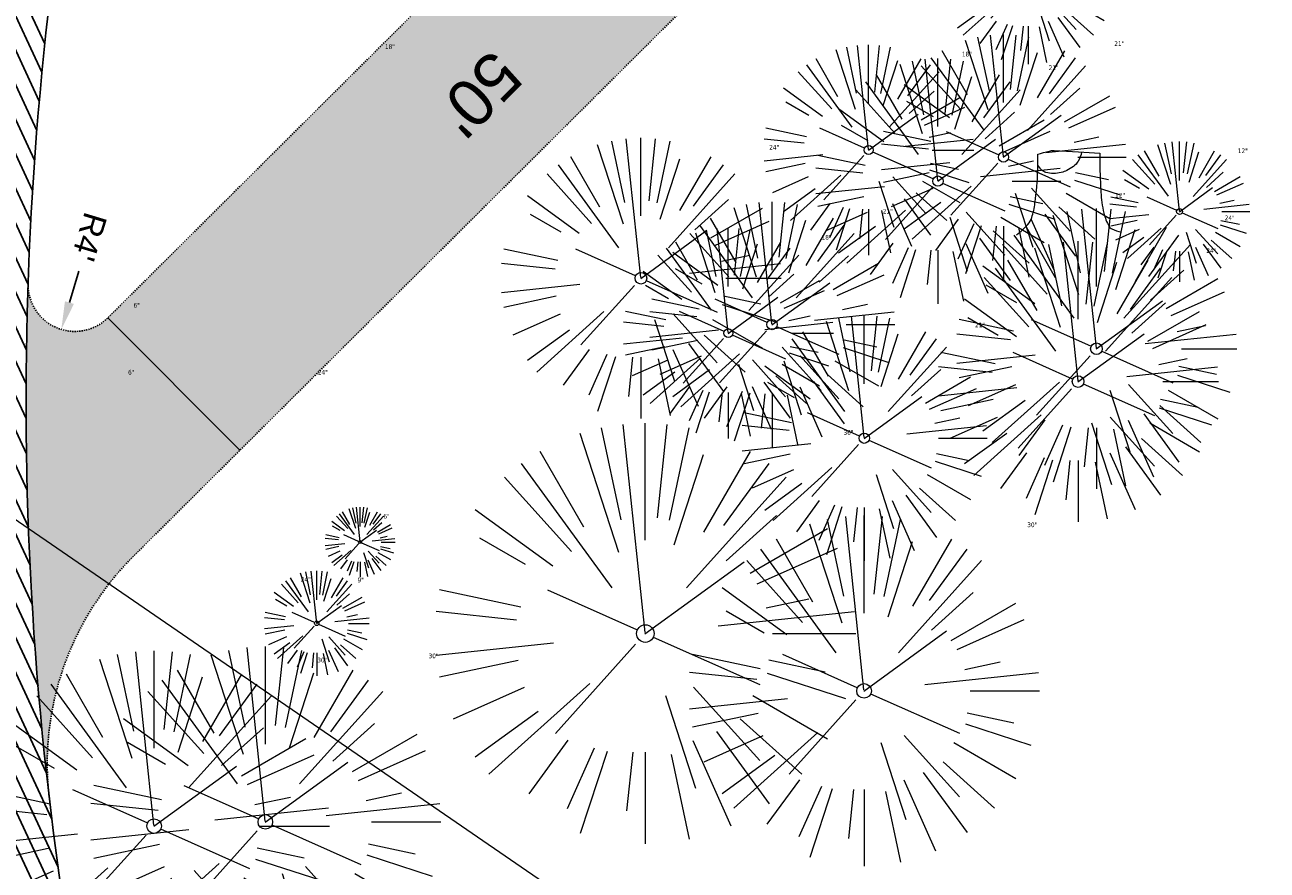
# Model space of a CAD drawing. Header units: feet. Extents: x 1133447 to 1140710, y 647622 to 649877.
# Tile 27 of 84: x 1134550 to 1134656, y 648744 to 648816. Entities that reach past the tile are written whole.
import ezdxf
from ezdxf.lldxf.tags import DXFTag

# ---------------------------------------------------------------- set-up
doc = ezdxf.new("R2010")
doc.units = ezdxf.units.FT
doc.header["$MEASUREMENT"] = 0
doc.linetypes.add('CENTER2', pattern=[1.125, 0.75, -0.125, 0.125, -0.125])
doc.linetypes.add('RAD', pattern=[0.13, 0.08, -0.05])
for name, color, linetype in [('C-CAMPSITE-PADS', 6, 'Continuous'), ('C-PRKG-ASPH', 8, 'Continuous'), ('C-PRKG-GRVL', 8, 'Continuous'), ('C-ROAD-ASPHALT', 1, 'Continuous'), ('C-ROAD-CNTR', 1, 'CENTER2'), ('C-ROAD-GRVL', 1, 'RAD'), ('C-UTIL-WATER-MEP', 7, 'WATER (.5x)'), ('G-TEXT-ST02', 2, 'Continuous'), ('G-XREF', 7, 'Continuous')]:
    doc.layers.add(name, color=color, linetype=linetype)
for name, color, linetype, lineweight in [('V-SITE-VEGE', 8, 'Continuous', 18), ('V-SITE-VEGE-TEXT', 8, 'Continuous', 18), ('V-UTIL-WATR-LINE', 8, 'WATER', 15)]:
    doc.layers.add(name, color=color, linetype=linetype, lineweight=lineweight)
doc.styles.add('Arial', font='arial.ttf')
doc.styles.add('Normal', font='arial.ttf', dxfattribs={"height": 0.1})
doc.styles.add('SEI-Dim & Leader', font='tahoma.ttf')
doc.styles.get("Standard").update_dxf_attribs({"font": 'arial.ttf'})
tags = doc.linetypes.add('WATER', pattern='A,1.5,-0.2,["W",Standard,S=0.08,R=0,X=-0.1,Y=-0.04],-0.05', length=1.75).pattern_tags.tags
tags[6] = DXFTag(74, 10)
tags = doc.linetypes.add('WATER (.5x)', pattern='A,0.75,-0.2,["W",Standard,S=0.08,R=0,X=-0.1,Y=-0.04],-0.05', length=1).pattern_tags.tags
tags[6] = DXFTag(74, 10)
doc.dimstyles.new('Plan', dxfattribs={"dimscale": 20, "dimtxt": 0.1, "dimasz": 0.12, "dimexe": 0.0625, "dimexo": 0.0625, "dimgap": 0.08, "dimtad": 0, "dimdec": 0, "dimzin": 0, "dimdsep": 46, "dimtxsty": 'Normal', "dimcen": 0, "dimclrd": 256, "dimclre": 256, "dimclrt": 256, "dimaunit": 1, "dimadec": 4, "dimazin": 0, "dimtfac": 1, "dimtdec": 0, "dimtofl": 0, "dimtmove": 0, "dimatfit": 3, "dimfxl": 1, "dimtfill": 1, "dimtolj": 1, "dimtzin": 0, "dimlwd": -1, "dimlwe": -1, "dimarcsym": 0})
pattern_1 = [(115, (0, 0), (-1.132884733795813, -0.5282728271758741), [])]

# ---------------------------------------------------------------- blocks, each defined once
blk = doc.blocks.new('V-SITE-VEGE-Coniferious Tree 2')
at = {"color": 0, "linetype": 'ByBlock'}
for p, q in [((-0.06264093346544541, 0.1926377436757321), (-0.1545378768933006, 0.4755369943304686)), ((-0.0574950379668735, 0.2703678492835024), (-0.1039851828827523, 0.4890788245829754)), ((-0.0003172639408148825, 0.0025937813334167), (-0.05229705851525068, 0.4972664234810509)), ((-3.601054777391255e-05, 0.2219193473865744), (-3.601054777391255e-05, 0.5000060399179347)), ((0.02890183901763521, 0.2753366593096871), (0.05222503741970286, 0.4972664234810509)), ((0.0571938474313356, 0.2692740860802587), (0.1039131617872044, 0.4890788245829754)), ((-0.1460065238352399, 0.2528363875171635), (-0.2500390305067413, 0.4330260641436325)), ((0.06850648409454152, 0.2109817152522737), (0.1382469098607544, 0.425630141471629)), ((0.139142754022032, 0.2410654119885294), (0.2499670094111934, 0.4330260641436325)), ((-0.07913071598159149, 0.1088658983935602), (-0.2939353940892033, 0.4045257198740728)), ((0.1868724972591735, 0.2572635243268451), (0.2938633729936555, 0.4045257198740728)), ((-0.1756943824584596, 0.1950752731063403), (-0.3346129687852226, 0.3715878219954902)), ((0.09777767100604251, 0.108636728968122), (0.3345409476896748, 0.3715878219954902)), ((-0.2201011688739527, 0.1598873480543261), (-0.4045617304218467, 0.2938993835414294)), ((0.1919663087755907, 0.1728666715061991), (0.3115823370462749, 0.2805763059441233)), ((0.2487690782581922, 0.143647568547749), (0.4329900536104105, 0.2500030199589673)), ((-0.2844040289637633, 0.1641894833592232), (-0.393144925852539, 0.2269610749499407)), ((0.2658942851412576, 0.1183972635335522), (0.4567507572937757, 0.2033670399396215)), ((-0.0009318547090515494, -0.0006770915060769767), (0.2349564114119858, 0.1707208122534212)), ((-0.2961437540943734, 0.06292784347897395), (-0.4891148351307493, 0.1039491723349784)), ((-0.01992166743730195, 0.008854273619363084), (-0.2318825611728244, 0.1032199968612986)), ((0.2872695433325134, 0.06106323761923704), (0.3884790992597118, 0.08257391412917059)), ((-0.3060292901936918, 0.03215663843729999), (-0.4973024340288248, 0.05226104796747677)), ((0.173080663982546, 0.01818771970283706), (0.497230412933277, 0.05226104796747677)), ((0.3024988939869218, 0), (0.4999700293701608, 0)), ((-0.2182782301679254, -0.02292736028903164), (-0.4973024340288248, -0.05226104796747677)), ((-0.02300503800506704, -0.02554197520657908), (-0.2137781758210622, -0.2373882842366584)), ((0.01849546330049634, -0.008260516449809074), (0.2719985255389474, -0.1211160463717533)), ((-0.302185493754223, -0.0642195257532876), (-0.4891148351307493, -0.1039491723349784)), ((0.2936342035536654, -0.06241742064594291), (0.4274066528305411, -0.09084484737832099)), ((0.2891445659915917, -0.09395946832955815), (0.4755009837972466, -0.1545018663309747)), ((-0.2881436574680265, -0.1282723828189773), (-0.4568227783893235, -0.2033670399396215)), ((-0.1320480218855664, -0.1188660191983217), (-0.3716238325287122, -0.3345769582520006)), ((0.04781873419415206, -0.1473038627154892), (0.1192466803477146, -0.3671294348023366)), ((0.1143820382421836, -0.1271057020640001), (0.2718110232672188, -0.301920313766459)), ((0.2555295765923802, -0.1475434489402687), (0.4329900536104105, -0.2500030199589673)), ((-0.254528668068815, -0.1848980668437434), (-0.4045617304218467, -0.2938993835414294)), ((0.2253521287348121, -0.2029399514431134), (0.3715518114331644, -0.3345769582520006)), ((0.1688618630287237, -0.2324611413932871), (0.2938633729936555, -0.4045257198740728)), ((-0.1842986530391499, -0.2536176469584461), (-0.2766747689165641, -0.3807650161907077)), ((0.1131111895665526, -0.2541280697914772), (0.2033310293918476, -0.4567867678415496)), ((-0.1213812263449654, -0.2725449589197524), (-0.1855903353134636, -0.4167758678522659)), ((-0.09098502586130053, -0.2799408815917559), (-0.1545378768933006, -0.4755369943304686)), ((-0.02966136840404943, -0.2817638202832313), (-0.04434904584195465, -0.4216092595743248)), ((-3.601054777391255e-05, -0.2817638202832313), (-3.601054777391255e-05, -0.5000060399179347)), ((0.06104806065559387, -0.2873055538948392), (0.1039131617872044, -0.4890788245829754))]:
    blk.add_line(p, q, dxfattribs=at)
blk.add_circle((-3.601054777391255e-05, 0), 0.02083358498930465)
blk = doc.blocks.new('V-SITE-VEGE-Stump')
for points in [[(-0.07764030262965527, 0.1564565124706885, -0.02766804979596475), (-0.05341885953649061, 0.1633605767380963, -0.0679781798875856), (-0.04316680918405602, 0.1642506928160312), (0.008593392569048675, 0.1616126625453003), (0.05395851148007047, 0.1590945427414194)], [(0.01506844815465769, 0.161253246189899, -0.08286378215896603), (0.008147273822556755, 0.1419669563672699, -0.1113242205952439), (-0.002098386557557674, 0.130555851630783, -0.03931328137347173), (-0.01592715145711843, 0.1222882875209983, -0.04919659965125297), (-0.02797848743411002, 0.1177254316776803, -0.06600187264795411), (-0.0446681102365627, 0.1155126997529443, -0.07018691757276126), (-0.06035359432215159, 0.1177254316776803, -0.1148593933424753), (-0.06850904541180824, 0.1222766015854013, -0.0759377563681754), (-0.07734269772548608, 0.1331671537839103)], [(0.05395851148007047, 0.1590945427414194, 0.004334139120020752), (0.05376627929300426, 0.1369184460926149, 0.00834373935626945), (0.05395851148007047, 0.1253997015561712), (0.05605689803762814, 0.07623641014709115, 0.04625247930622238), (0.06241632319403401, 0.03170819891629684, 0.06962485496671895), (0.07334360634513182, 0.00381048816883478, 0.1497246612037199), (0.07941695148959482, -0.001975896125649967, 0.05852299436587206), (0.09922370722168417, -0.009139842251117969)], [(-0.122905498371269, -0.01429599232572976, 0.05261256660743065), (-0.09863241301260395, 0.007697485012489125, 0.1061947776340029), (-0.09053039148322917, 0.02191696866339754, 0.04486152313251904), (-0.08374707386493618, 0.05273626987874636, 0.02007395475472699), (-0.07764030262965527, 0.1228815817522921, 0.01167487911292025), (-0.07732468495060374, 0.1363966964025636, 0.007866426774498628), (-0.07764030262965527, 0.1564565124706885)]]:
    blk.add_lwpolyline(points, format="xyb")
blk = doc.blocks.new('C_XBASE-PACTOLA_02403811')
at = {"layer": 'V-UTIL-WATR-LINE', "flags": 128}
blk.add_lwpolyline([(1134591.097, 648882.276), (1134535.172, 648864.348), (1134533.85, 648857.053), (1134522.209554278, 648792.1098621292), (1134626.051242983, 648720.737395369), (1134717.163755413, 648725.1374681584), (1134753.653, 648734.572), (1134963.231, 648772.059), (1135008.674239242, 648766.4398010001)], dxfattribs=at)
at = {"layer": 'V-SITE-VEGE'}
for name, p, xscale, yscale, zscale in [('V-SITE-VEGE-Coniferious Tree 2', (1134635.742, 648820.076), 14.99981880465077, 14.99981880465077, 14.99981880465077), ('V-SITE-VEGE-Coniferious Tree 2', (1134633.616, 648804.637), 20.99974632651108, 20.99974632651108, 20.99974632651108), ('V-SITE-VEGE-Coniferious Tree 2', (1134622.086, 648805.238), 17.99978256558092, 17.99978256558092, 17.99978256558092), ('V-SITE-VEGE-Coniferious Tree 2', (1134628.014, 648802.579), 20.99974632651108, 20.99974632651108, 20.99974632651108), ('V-SITE-VEGE-Stump', (1134639.685, 648798.567), 40.31522404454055, 40.31522404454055, 40.31522404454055), ('V-SITE-VEGE-Coniferious Tree 2', (1134613.82, 648790.299), 20.99974632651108, 20.99974632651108, 20.99974632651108), ('V-SITE-VEGE-Coniferious Tree 2', (1134610.081, 648789.562), 17.99978256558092, 17.99978256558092, 17.99978256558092), ('V-SITE-VEGE-Coniferious Tree 2', (1134621.712, 648780.573), 20.99974632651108, 20.99974632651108, 20.99974632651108), ('V-SITE-VEGE-Coniferious Tree 2', (1134602.983, 648763.859), 35.99956513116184, 35.99956513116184, 35.99956513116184), ('V-SITE-VEGE-Coniferious Tree 2', (1134621.69, 648758.958), 29.99963760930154, 29.99963760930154, 29.99963760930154), ('V-SITE-VEGE-Coniferious Tree 2', (1134574.876, 648764.735), 8.999891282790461, 8.999891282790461, 8.999891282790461), ('V-SITE-VEGE-Coniferious Tree 2', (1134560.968, 648747.386), 29.99963760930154, 29.99963760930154, 29.99963760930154), ('V-SITE-VEGE-Coniferious Tree 2', (1134570.483, 648747.741), 29.99963760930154, 29.99963760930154, 29.99963760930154)]:
    blk.add_blockref(name, p, dxfattribs=dict(at, xscale=xscale, yscale=yscale, zscale=zscale))
at = {"layer": 'V-SITE-VEGE', "rotation": 8.537736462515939e-07}
for p, xscale, yscale, zscale in [((1134602.609, 648794.268), 23.99971008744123, 23.99971008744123, 23.99971008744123), ((1134648.676, 648799.969), 11.99985504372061, 11.99985504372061, 11.99985504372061), ((1134641.572, 648788.233), 23.99971008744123, 23.99971008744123, 23.99971008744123), ((1134640, 648785.425), 23.99971008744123, 23.99971008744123, 23.99971008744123), ((1134578.584, 648771.687), 5.999927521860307, 5.999927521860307, 5.999927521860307)]:
    blk.add_blockref('V-SITE-VEGE-Coniferious Tree 2', p, dxfattribs=dict(at, xscale=xscale, yscale=yscale, zscale=zscale))
at = {"layer": 'V-SITE-VEGE-TEXT', "char_height": 0.4, "attachment_point": 7, "style": 'SEI-Dim & Leader'}
for s, insert in [('18"', (1134580.70934375, 648813.872)), ('21"', (1134643.087234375, 648814.137)), ('18"', (1134630.06134375, 648813.238)), ('21"', (1134637.485234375, 648812.079)), ('24"', (1134613.576125, 648805.268)), ('12"', (1134653.6595625, 648804.969)), ('12"', (1134643.162594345, 648801.167)), ('21"', (1134623.291234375, 648799.799)), ('24"', (1134652.539125, 648799.233)), ('18"', (1134618.05634375, 648797.562)), ('24"', (1134650.967125, 648796.425)), ('6"', (1134559.20578125, 648791.742)), ('21"', (1134631.183234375, 648790.073)), ('6"', (1134558.74078125, 648786.016)), ('24"', (1134574.970125, 648786.021)), ('36"', (1134619.9336875, 648780.859)), ('6"', (1134580.57578125, 648773.687)), ('30"', (1134635.64890625, 648772.958)), ('24"', (1134573.510125, 648768.295)), ('9"', (1134578.363671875, 648768.235)), ('30"', (1134574.92690625, 648761.386)), ('30"', (1134584.44190625, 648761.741))]:
    blk.add_mtext(s, dxfattribs=dict(at, insert=insert))
blk = doc.blocks.new('C_PBASE-PACTOLA_02403811')
at = {"layer": 'C-ROAD-ASPHALT'}
blk.add_lwpolyline([(1134633.649625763, 648994.1535019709), (1134723.234794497, 649000.6014174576, -0.3003133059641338), (1134907.703644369, 648897.0203221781), (1134943.5624042, 648827.4079753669, -0.2429416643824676), (1134943.472635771, 648735.6471404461, -0.01448214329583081), (1134938.281078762, 648725.8872446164), (1134902.771388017, 648660.9021647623, -0.1112368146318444), (1134861.541195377, 648614.0501326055), (1134757.483908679, 648538.5664206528, 0.1783965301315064), (1134706.299016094, 648462.144128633, -0.4786295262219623), (1134656.994557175, 648438.877100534, -0.1281532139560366), (1134626.710174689, 648464.732186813), (1134623.062749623, 648469.9579645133, -0.1042089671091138), (1134584.046954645, 648561.8052956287), (1134566.403948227, 648651.5934078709, -0.01381007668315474), (1134561.903038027, 648678.391101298), (1134552.825444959, 648743.3771249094, -0.09433329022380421), (1134558.209758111, 648852.4537669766), (1134566.77306571, 648887.8397463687, -0.03644235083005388), (1134590.864287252, 648962.9741265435, -0.2864198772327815)], format="xyb", close=True, dxfattribs=at)
at = {"layer": 'C-ROAD-CNTR', "flags": 128}
blk.add_lwpolyline([(1134682.815781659, 648422.2458494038), (1134669.21986276, 648425.8462855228, -0.1774687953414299), (1134620.150062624, 648460.1534391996), (1134616.502637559, 648465.3792168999, -0.1042089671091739), (1134576.197064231, 648560.2628234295), (1134558.554057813, 648650.0509356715, -0.01381007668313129), (1134553.979962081, 648677.2843639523), (1134544.902369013, 648742.2703875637, -0.09433329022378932), (1134550.434197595, 648854.3354307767), (1134558.997505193, 648889.7214101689, -0.1428635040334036), (1134712.374228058, 649156.8312964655), (1134786.199238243, 649227.8108874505, -0.04164346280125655), (1134812.006441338, 649248.7876063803), (1134833.030879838, 649263.1487701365, -0.2654684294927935), (1134926.96397912, 649270.7084407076), (1134949.260464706, 649260.2481514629, -0.03670103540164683), (1135013.162783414, 649224.3333579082), (1135075.321908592, 649183.1273199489, -0.3025232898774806), (1135105.389164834, 649111.5845632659), (1135099.687602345, 649081.8875520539, -0.04927264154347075), (1135094.100293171, 649063.036833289), (1135036.844839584, 648922.3955038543, -0.009218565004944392), (1135029.58001939, 648905.4517031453), (1134962.363987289, 648756.3352782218, -0.01915469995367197), (1134945.301367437, 648722.0511597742), (1134909.791676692, 648657.06607992, -0.111236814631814), (1134866.238656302, 648607.5744966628), (1134762.181369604, 648532.0907847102, 0.3229446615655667), (1134716.395894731, 648393.2215671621), (1134719.721086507, 648382.7059234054, -0.1714240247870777), (1134715.287797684, 648249.5554414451), (1134707.163513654, 648228.7837741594, -0.02272318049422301), (1134688.713657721, 648187.2766264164, 0.05045028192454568), (1134653.344169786, 648094.1277041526)], format="xyb", dxfattribs=at)
at = {"layer": 'C-ROAD-GRVL', "flags": 128}
for points in [[(1134550.191670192, 648793.8506584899, 0.679976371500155), (1134557.011848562, 648790.878328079), (1134583.760373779, 648817.5162502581)], [(1134605.679172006, 648816.763731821), (1134559.185376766, 648770.462184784, 0.2299100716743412), (1134551.995735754, 648749.8429569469)]]:
    blk.add_lwpolyline(points, format="xyb", dxfattribs=at)
at = {"layer": 'C-UTIL-WATER-MEP', "flags": 128}
blk.add_lwpolyline([(1134713.292159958, 648416.2441137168), (1134669.731849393, 648427.7796426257, -0.1774687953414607), (1134621.79009064, 648461.2981261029), (1134618.142665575, 648466.5239038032, -0.1042089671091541), (1134578.159536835, 648560.6484414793), (1134560.516530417, 648650.4365537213, -0.01381007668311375), (1134555.960731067, 648677.5610482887), (1134546.883138, 648742.5470719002, -0.09433329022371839), (1134552.378087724, 648853.8650148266), (1134560.941395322, 648889.2509942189, -0.1428635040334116), (1134713.760384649, 649155.3895718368), (1134787.585394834, 649226.3691628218, -0.04164346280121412), (1134813.134525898, 649247.1361145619), (1134834.158964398, 649261.4972783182, -0.2654684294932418), (1134926.114524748, 649268.8977979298), (1134948.411010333, 649258.437508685, -0.03670103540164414), (1135012.057719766, 649222.6663743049), (1135074.216844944, 649181.4603363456, -0.302523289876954), (1135103.425036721, 649111.961658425), (1135097.723474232, 649082.264647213, -0.04927264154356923), (1135092.247911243, 649063.7909428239), (1135034.992457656, 648923.1496133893, -0.009218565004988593), (1135027.756696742, 648906.273587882), (1134960.540664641, 648757.1571629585, -0.01915469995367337), (1134943.546295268, 648723.0101809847), (1134908.036604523, 648658.0251011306, -0.1112368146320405), (1134865.064291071, 648609.1934056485), (1134761.007004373, 648533.7096936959, 0.1574684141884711), (1134714.965670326, 648470.6755079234, 0.1574684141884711)], format="xyb", dxfattribs=at)
at = {"layer": 'Defpoints', "flags": 128}
blk.add_lwpolyline([(1134557.011848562, 648790.878328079), (1134568.302093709, 648779.541204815)], dxfattribs=at)
at = {"layer": 'C-CAMPSITE-PADS', "style": 'Arial'}
blk.add_text("50'", height=4, rotation=225.3769576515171, dxfattribs=at).set_placement((1134589.907667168, 648814.0109620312))
blk = doc.blocks.new('C_PHTCH-PACTOLA_02403811')
at = {"layer": 'C-PRKG-ASPH'}
h = blk.add_hatch(dxfattribs=at)
h.set_pattern_fill('ANSI31', color=256, scale=10, angle=70)
h.set_pattern_definition(pattern_1)
edge = h.paths.add_edge_path(flags=16)
edge.add_arc((1135093.567290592, 648760.3570235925), 541.9999999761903, 143.5703577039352, 153.2664360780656, ccw=False)
edge.add_arc((1135093.567290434, 648760.3570237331), 541.9999997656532, 133.8742793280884, 143.5703577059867, ccw=False)
edge.add_line((1134717.918854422, 649151.0643979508), (1134791.743864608, 649222.0439889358))
edge.add_arc((1134924.814897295, 649083.6384245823), 191.9999999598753, 124.33581191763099, 133.8742793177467, ccw=False)
edge.add_line((1134816.518779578, 649242.1816391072), (1134837.543218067, 649256.5428028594))
edge.add_arc((1134886.614896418, 649184.7029087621), 87.00000000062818, 64.86660358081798, 124.33581191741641, ccw=False)
edge.add_line((1134923.566161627, 649263.4658695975), (1134945.862647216, 649253.0055803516))
edge.add_arc((1134736.896871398, 648807.5874571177), 491.9999999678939, 56.45911934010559, 64.86660355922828, ccw=False)
edge.add_line((1135008.742528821, 649217.6654234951), (1135070.901654, 649176.4593855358))
edge.add_arc((1135036.644680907, 649124.7828938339), 62.00000000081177, -10.868034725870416, 56.45911933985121, ccw=False)
edge.add_line((1135097.532652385, 649113.0929439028), (1135091.831089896, 649083.3959326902))
edge.add_arc((1135001.481196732, 649100.7423100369), 92.00000001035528, 337.8486329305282, 349.13196525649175, ccw=False)
edge.add_line((1135086.690765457, 649066.0532714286), (1135029.43531187, 648925.4119419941))
edge.add_arc((1134573.749357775, 649110.9228871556), 491.9999995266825, 335.73595333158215, 337.84863296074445, ccw=False)
edge.add_line((1135022.286728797, 648908.7392420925), (1134970.105907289, 648792.9779079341))
edge.add_line((1134970.105907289, 648792.9779079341), (1134955.070696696, 648759.622817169))
edge.add_arc((1134506.533324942, 648961.8064625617), 492.0000003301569, 331.3465562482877, 335.7359533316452, ccw=False)
edge.add_line((1134938.281078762, 648725.8872446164), (1134902.771388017, 648660.9021647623))
edge.add_arc((1134778.161263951, 648728.9926705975), 142.0000000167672, 305.95733191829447, 331.34655630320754, ccw=False)
edge.add_line((1134861.541195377, 648614.0501326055), (1134757.483908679, 648538.5664206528))
edge.add_arc((1134835.579196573, 648430.9089730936), 133.0000000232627, 125.9573319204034, 166.4171722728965)
edge.add_arc((1134672.277915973, 648470.363906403), 35.00000000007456, 244.10855969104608, 346.41717227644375, ccw=False)
edge.add_arc((1134691.461854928, 648509.9128519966), 78.95614352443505, 214.9055155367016, 244.1168481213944, ccw=False)
edge.add_line((1134626.710174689, 648464.732186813), (1134623.062749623, 648469.9579645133))
edge.add_arc((1134821.506139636, 648608.4650796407), 241.9999999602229, 191.1167612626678, 214.9138039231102, ccw=False)
edge.add_line((1134584.046954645, 648561.8052956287), (1134566.403948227, 648651.5934078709))
edge.add_arc((1135049.172208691, 648746.4554480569), 491.9999999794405, 187.9519260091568, 191.1167612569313, ccw=False)
edge.add_line((1134561.903038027, 648678.391101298), (1134552.825444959, 648743.3771249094))
edge.add_arc((1134842.017716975, 648783.7730382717), 292.0000000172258, 166.3961174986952, 187.9519260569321, ccw=False)
edge.add_line((1134558.209758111, 648852.4537669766), (1134566.77306571, 648887.8397463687))
edge.add_arc((1135093.567290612, 648760.357023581), 542.0000000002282, 158.0478401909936, 166.396117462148, ccw=False)
edge.add_arc((1135093.567290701, 648760.357023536), 542.0000000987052, 153.2664360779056, 158.0478401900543, ccw=False)
edge = h.paths.add_edge_path()
edge.add_line((1134664.934415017, 648091.0186503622), (1134641.753924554, 648097.236757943))
edge.add_arc((1135131.441785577, 647965.8792352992), 506.9999999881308, 154.1154939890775, 164.9840567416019, ccw=False)
edge.add_arc((1135131.44177555, 647965.8792402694), 506.9999887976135, 153.4314984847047, 154.115493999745, ccw=False)
edge.add_arc((1134241.513528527, 648410.9103548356), 488.0000000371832, 333.4314984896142, 338.6383717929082)
edge.add_line((1134695.987914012, 648233.1548120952), (1134704.112198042, 648253.9264793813))
edge.add_arc((1134529.027803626, 648322.4060737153), 188.0000000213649, 338.6383717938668, 377.1954705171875)
edge.add_arc((1134651.306425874, 648360.2470375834), 60.00000000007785, 17.1954705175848, 74.97265706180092)
edge.add_line((1134666.863224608, 648418.1951696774), (1134661.500576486, 648419.8056636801))
edge.add_arc((1134691.489318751, 648509.9450223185), 94.99699278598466, 223.9418846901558, 251.5980721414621, ccw=False)
edge.add_arc((1134691.535842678, 648509.9839590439), 95.05751145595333, 214.9165962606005, 223.9393241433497, ccw=False)
edge.add_line((1134613.590003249, 648455.5746160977), (1134609.942525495, 648460.8004692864))
edge.add_arc((1134821.506139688, 648608.4650796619), 258.0000000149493, 191.1167612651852, 214.9138039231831, ccw=False)
edge.add_line((1134568.347173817, 648558.7203512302), (1134550.704167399, 648648.5084634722))
edge.add_arc((1135049.172208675, 648746.4554480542), 507.9999999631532, 187.9519260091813, 191.1167612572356, ccw=False)
edge.add_line((1134546.056886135, 648676.177626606), (1134536.979293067, 648741.163650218))
edge.add_arc((1134842.01771694, 648783.7730382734), 307.9999999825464, 166.3961174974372, 187.9519260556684, ccw=False)
edge.add_line((1134542.658637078, 648856.2170945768), (1134551.221944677, 648891.6030739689))
edge.add_arc((1135093.567290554, 648760.3570237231), 557.9999999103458, 163.9213237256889, 166.3961174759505, ccw=False)
edge.add_arc((1134538.177323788, 648920.4382053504), 19.99999999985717, 343.9213237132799, 402.7699397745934)
edge.add_line((1134552.859048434, 648934.0193305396), (1134533.446357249, 648955.005204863))
edge.add_arc((1135093.567290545, 648760.3570234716), 592.9783928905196, 146.0187423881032, 160.8370986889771, ccw=False)
edge.add_line((1134601.857481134, 649091.7855040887), (1134616.582948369, 649064.0343807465))
edge.add_arc((1134620.999668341, 649066.3780071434), 5.000000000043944, 207.9515834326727, 327.0740857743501)
edge.add_arc((1135093.567290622, 648760.3570235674), 558.0000000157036, 133.8742793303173, 147.0740857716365, ccw=False)
edge.add_line((1134706.829601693, 649162.5981949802), (1134780.654611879, 649233.5777859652))
edge.add_arc((1134924.814897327, 649083.6384245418), 208.0000000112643, 124.3358119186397, 133.8742793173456, ccw=False)
edge.add_line((1134807.494103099, 649255.3935736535), (1134828.518541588, 649269.7547374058))
edge.add_arc((1134886.614896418, 649184.7029087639), 102.9999999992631, 64.86660357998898, 124.33581191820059, ccw=False)
edge.add_line((1134930.361796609, 649277.9510118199), (1134952.658282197, 649267.4907225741))
edge.add_arc((1134736.896871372, 648807.5874570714), 508.0000000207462, 56.4591193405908, 64.86660355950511, ccw=False)
edge.add_line((1135017.583038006, 649231.0012923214), (1135079.742163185, 649189.7952543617))
edge.add_arc((1135036.644680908, 649124.782893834), 77.99999999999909, -10.868034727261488, 56.45911934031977, ccw=False)
edge.add_line((1135113.245677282, 649110.0761826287), (1135107.544114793, 649080.3791714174))
edge.add_arc((1135001.481196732, 649100.7423100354), 108.0000000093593, 337.84863293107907, 349.131965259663, ccw=False)
edge.add_line((1135101.509820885, 649060.0203951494), (1135044.254367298, 648919.3790657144))
edge.add_arc((1134573.749357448, 649110.9228872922), 507.9999998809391, 335.7359533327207, 337.84863295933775, ccw=False)
edge.add_line((1135036.873309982, 648902.1641641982), (1134969.657277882, 648753.0477392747))
edge.add_arc((1134506.53332524, 648961.8064624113), 507.9999999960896, 331.346556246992, 335.73595333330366, ccw=False)
edge.add_line((1134952.321656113, 648718.215074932), (1134916.811965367, 648653.2299950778))
edge.add_arc((1134778.161263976, 648728.9926705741), 157.9999999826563, 305.9573319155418, 331.3465563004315, ccw=False)
edge.add_line((1134870.936117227, 648601.0988607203), (1134766.878830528, 648525.6151487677))
edge.add_arc((1134835.579196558, 648430.9089731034), 117.0000000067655, 125.9573319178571, 162.264860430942)
edge.add_arc((1134752.713885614, 648457.4106757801), 29.99999999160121, 162.264860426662, 196.8024120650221)
edge.add_arc((1134835.579196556, 648430.9089731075), 113.0000000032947, 170.9217318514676, 197.5476736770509)
edge.add_line((1134727.837491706, 648396.8395581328), (1134731.162683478, 648386.3239143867))
edge.add_arc((1134529.027802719, 648322.4060734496), 212.0000009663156, 11.340079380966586, 17.54767372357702, ccw=False)
edge.add_arc((1134529.055568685, 648322.403813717), 211.9732215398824, -20.64909134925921, 11.342153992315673, ccw=False)
edge.add_arc((1134759.869013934, 648235.3149369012), 34.72371615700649, 159.1871917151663, 239.4135572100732)
edge.add_line((1134742.200276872, 648205.422593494), (1134709.513, 648185.696))
edge.add_line((1134709.513, 648185.696), (1134698.996135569, 648181.0065459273))
edge.add_arc((1135131.441785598, 647965.8792352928), 483.0000000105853, 153.5511843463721, 164.9840567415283)
h = blk.add_hatch(dxfattribs=at)
h.set_pattern_fill('ANSI31', color=256, scale=10, angle=70)
h.set_pattern_definition(pattern_1)
edge = h.paths.add_edge_path()
edge.add_arc((1134528.118781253, 648951.5747513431), 468.1169545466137, 332.7082799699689, 335.7919468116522)
edge.add_line((1134955.070696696, 648759.622817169), (1134970.105907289, 648792.9779079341))
edge.add_arc((1134854.663832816, 648781.6144823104), 116.0000000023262, 5.621742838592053, 27.25393242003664)
edge.add_line((1134957.786175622, 648834.7349342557), (1134921.92741579, 648904.3472810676))
edge.add_arc((1134737.018387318, 648809.0968155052), 208.0000000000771, 27.25393242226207, 94.11677930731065)
edge.add_line((1134722.086161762, 649016.5601342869), (1134632.500993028, 649010.1122188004))
edge.add_arc((1134637.239103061, 648944.282511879), 66.00000000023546, 94.1167793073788, 114.8502392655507)
edge.add_arc((1135093.567290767, 648760.3570235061), 542.000000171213, 153.2664360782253, 158.047840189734)
edge.add_arc((1134637.23910306, 648944.2825118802), 49.99999999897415, 94.11677930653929, 158.0478401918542, ccw=False)
edge.add_line((1134633.649625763, 648994.1535019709), (1134723.234794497, 649000.6014174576))
edge.add_arc((1134737.018387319, 648809.0968155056), 191.9999999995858, 27.25393242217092, 94.1167793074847, ccw=False)
edge.add_line((1134907.703644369, 648897.0203221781), (1134943.5624042, 648827.4079753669))
edge.add_arc((1134854.663832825, 648781.6144823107), 99.99999999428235, -26.539358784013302, 27.253932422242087, ccw=False)
at = {"layer": 'C-PRKG-GRVL'}
h = blk.add_hatch(dxfattribs=at)
h.set_pattern_fill('AR-SAND', color=256)
h.set_pattern_definition([(37.50000000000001, (0, 0), (-0.06299335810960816, 1.926823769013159), [0, -1.52, 0, -1.7, 0, -1.625]), (7.499999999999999, (0, 0), (1.769776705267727, 2.82214606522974), [0, -0.82, 0, -1.37, 0, -0.525]), (327.5, (-1.23, 0), (3.114141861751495, 0.005659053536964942), [0, -0.5, 0, -1.8, 0, -2.35]), (317.5, (-1.23, 0), (3.006126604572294, 0.8776755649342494), [0, -0.25, 0, -1.18, 0, -1.35])])
edge = h.paths.add_edge_path()
edge.add_line((1134559.185376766, 648770.462184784), (1134605.679172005, 648816.7637318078))
edge.add_line((1134605.679172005, 648816.7637318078), (1134594.388926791, 648828.1008550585))
edge.add_line((1134594.388926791, 648828.1008550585), (1134557.011848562, 648790.878328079))
edge.add_arc((1134554.189287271, 648793.7126088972), 3.999999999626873, 178.0221924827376, 314.88129799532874, ccw=False)
edge.add_arc((1134842.017719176, 648783.7730383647), 292.0000022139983, 178.022192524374, 186.6727810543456)
edge.add_arc((1134576.826384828, 648752.7479296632), 24.99999999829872, 134.8812979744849, 186.6727810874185, ccw=False)
blk = doc.blocks.new('*D471')
at = {"layer": 'Defpoints', "color": 0, "transparency": 16777216}
for p in [(1134554.189287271, 648793.712608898), (1134553.03181681, 648789.8837367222)]:
    blk.add_point(p, dxfattribs=at)
at = {"layer": 'G-TEXT-ST02', "transparency": 16777216}
blk.add_line((1134554.536528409, 648794.8612705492), (1134553.726299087, 648792.1810600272), dxfattribs=at)
blk.add_solid([(1134553.343411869, 648792.2968070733), (1134554.109186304, 648792.0653129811), (1134553.03181681, 648789.8837367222)], dxfattribs=at)
at = {"layer": 'G-TEXT-ST02', "transparency": 16777216, "insert": (1134555.42697533, 648797.8068381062), "char_height": 2, "attachment_point": 5, "rotation": 253.179900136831, "style": 'Normal', "bg_fill": 3, "box_fill_scale": 1.25, "bg_fill_color": 256, "bg_fill_true_color": 13158600, "bg_fill_transparency": 0}
blk.add_mtext("R4'", dxfattribs=at)

msp = doc.modelspace()

# ---------------------------------------------------------------- block references
at = {"layer": 'G-XREF'}
msp.add_blockref('C_XBASE-PACTOLA_02403811', (0, 0), dxfattribs=at)

# ---------------------------------------------------------------- next in the draw order: block references
for name in ['C_PBASE-PACTOLA_02403811', 'C_PHTCH-PACTOLA_02403811']:
    msp.add_blockref(name, (0, 0), dxfattribs=at)

# ---------------------------------------------------------------- next in the draw order: dimensions: what is measured, and where the dimension line sits
at = {"layer": 'G-TEXT-ST02'}
dim = msp.add_radius_dim(center=(1134554.189287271, 648793.712608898), mpoint=(1134553.03181681, 648789.8837367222), dimstyle='Plan', override={"dimgap": 0.06, "dimpost": "'", "dimtolj": 0}, dxfattribs=at)
dim.commit()
dim.dimension.update_dxf_attribs({"geometry": '*D471', "text_midpoint": (1134555.42697533, 648797.8068381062), "dimtype": 164})

doc.saveas('drawing.dxf')
